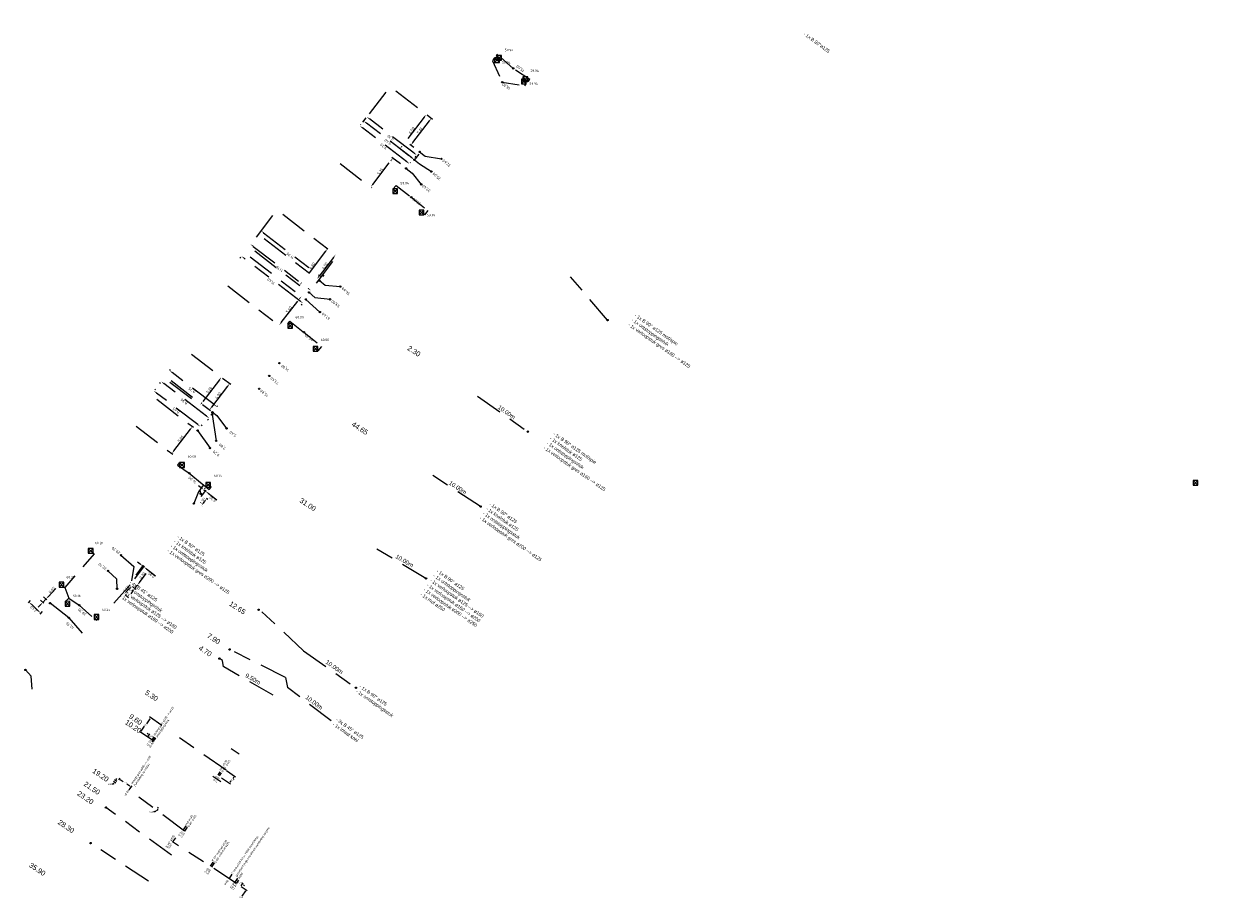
# Model space of a CAD drawing. Header units: inches. Extents: x 0 to 191500, y 0 to 342750.
# Tile 134 of 256: x 186417 to 186592, y 331607 to 331736. Entities that reach past the tile are written whole.
import ezdxf
from ezdxf.enums import TextEntityAlignment as Align

# ---------------------------------------------------------------- set-up
doc = ezdxf.new("R2010")
doc.units = ezdxf.units.IN
doc.header["$MEASUREMENT"] = 0
for name, pattern in [('RI-GWA_HUISAANSLUITING', [23, 4, -1.8, 2.6, -1.8, 4.6, -1.8, 4.6, -1.8]), ('RI-HWA_HUISAANSLUITING', [4.8, 3, -1.8]), ('RI-HWA_KOLKAANSLUITING', [4.3, 2.5, -1.8])]:
    doc.linetypes.add(name, pattern=pattern)
doc.layers.get('0').update_dxf_attribs({"lineweight": 20})
doc.layers.get('DefPoints').update_dxf_attribs({"lineweight": 20})
for name, color, linetype, lineweight in [('ECW', 150, 'Continuous', 20), ('N-WE-RI-GWA-MAATVOERING-T25', 30, 'RI-GWA_HUISAANSLUITING', 20), ('N-WE-RI-GWA_HUISAANSLUITING', 30, 'RI-GWA_HUISAANSLUITING', 20), ('N-WE-RI-GWA_RIOOLPUT_ONTSTOPPINGSPUT-G', 30, 'Continuous', 20), ('N-WE-RI-HWA-MAATVOERING-T25', 151, 'Continuous', 20), ('N-WE-RI-HWA_HUISAANSLUITING', 150, 'RI-HWA_HUISAANSLUITING', 20), ('N-WE-RI-HWA_KOLK-S', 150, 'Continuous', 20), ('N-WE-RI-HWA_KOLKAANSLUITING', 150, 'RI-HWA_KOLKAANSLUITING', 20), ('N-WE-RI-INLAAT', 7, 'Continuous', 20), ('Tekst algemeen', 7, 'Continuous', 20)]:
    doc.layers.add(name, color=color, linetype=linetype, lineweight=lineweight)
doc.styles.add('ISO', font='isocpeur.ttf', dxfattribs={"height": 2.5})
doc.styles.add('NLCS-ISO', font='txt')
doc.styles.add('RAinfra', font='iso.shx')
doc.dimstyles.get("Standard").update_dxf_attribs({"dimtxt": 0.18, "dimasz": 0.18, "dimexe": 0.18, "dimexo": 0.0625, "dimgap": 0.09, "dimtad": 0, "dimtih": 1, "dimtoh": 1, "dimdec": 4, "dimzin": 0, "dimdsep": 46, "dimtxsty": 'Standard', "dimcen": 0.09, "dimadec": 0, "dimazin": 0, "dimtfac": 1, "dimtdec": 4, "dimtofl": 0, "dimtmove": 0, "dimatfit": 3, "dimfxl": 1, "dimtolj": 1, "dimtzin": 0, "dimarcsym": 0})
picture_1 = doc.add_image_def('image1.ecw', size_in_pixel=(220000, 285000))

# ---------------------------------------------------------------- blocks, each defined once
blk = doc.blocks.new('A$C2C270354')
h = blk.add_hatch(color=256)
h.dxf.hatch_style = 1
edge = h.paths.add_edge_path()
edge.add_arc((0, 0), 0.1, 0, 360)
blk.add_circle((0, 0), 0.1)
blk = doc.blocks.new('*D5541')
at = {"layer": 'DefPoints', "color": 0, "transparency": 16777216}
for p in [(186436.74, 331620.24), (186436.77, 331620.22), (186436.87, 331620.4)]:
    blk.add_point(p, dxfattribs=at)
at = {"layer": 'N-WE-RI-GWA-MAATVOERING-T25', "color": 0, "lineweight": -2, "transparency": 16777216}
for p, q in [((186436.79, 331620.2), (186436.91, 331620.11)), ((186436.91, 331620.36), (186437.03, 331620.27)), ((186437, 331620.52), (186437.11, 331620.66)), ((186436.55, 331619.94), (186436.37, 331619.94)), ((186436.66, 331620.08), (186436.55, 331619.94))]:
    blk.add_line(p, q, dxfattribs=at)
at = {"layer": 'N-WE-RI-GWA-MAATVOERING-T25', "color": 0, "transparency": 16777216}
for points in [[(186436.63, 331620.1), (186436.68, 331620.06), (186436.77, 331620.22)], [(186436.98, 331620.54), (186437.02, 331620.5), (186436.89, 331620.38)]]:
    blk.add_solid(points, dxfattribs=at)
at = {"layer": 'N-WE-RI-GWA-MAATVOERING-T25', "color": 0, "transparency": 16777216, "insert": (186436.04, 331619.94), "char_height": 0.18, "attachment_point": 5}
blk.add_mtext('\\A1;0.20', dxfattribs=at)

msp = doc.modelspace()

# ---------------------------------------------------------------- linework, layer by layer
at = {"layer": 'N-WE-RI-GWA-MAATVOERING-T25'}
for p, q in [((186470.55371, 331725.90667), (186467.20834, 331721.54137)), ((186472.04333, 331726.10371), (186477.44237, 331721.96613)), ((186472.04333, 331726.10371), (186476.69112, 331722.54185)), ((186467.19672, 331721.52621), (186467.66379, 331722.13567)), ((186474.75806, 331716.92572), (186468.17014, 331721.9744)), ((186476.24411, 331722.25448), (186472.97022, 331717.98245)), ((186474.57235, 331718.51703), (186476.99536, 331721.67876)), ((186466.90078, 331721.1396), (186466.87021, 331721.09971)), ((186473.66592, 331715.66501), (186467.15759, 331720.6527)), ((186474.38199, 331716.27059), (186467.7147, 331721.38011)), ((186474.70704, 331717.78388), (186474.12534, 331718.22966)), ((186473.93552, 331716.61275), (186472.52321, 331717.69508)), ((186475.42515, 331716.80979), (186474.88834, 331716.10932)), ((186474.90408, 331716.29425), (186475.04544, 331716.47871)), ((186463.84333, 331715.40371), (186468.49865, 331711.83608)), ((186468.65992, 331712.34243), (186471.30888, 331715.799)), ((186472.71617, 331715.35045), (186471.47014, 331716.30535)), ((186474.2058, 331715.54749), (186474.17228, 331715.50374)), ((186453.90371, 331707.75667), (186450.55189, 331703.38295)), ((186453.90371, 331707.75667), (186452.07467, 331705.36999)), ((186455.39333, 331707.95371), (186463.31997, 331701.87909)), ((186455.39333, 331707.95371), (186462.15163, 331702.77445)), ((186452.58102, 331705.20873), (186460.75322, 331698.94592)), ((186452.66165, 331704.37769), (186460.58273, 331698.30733)), ((186451.05824, 331703.22168), (186459.11455, 331697.04769)), ((186451.26546, 331702.54994), (186458.01536, 331697.37712)), ((186461.70462, 331702.48708), (186458.17663, 331697.88348)), ((186449.09223, 331701.48987), (186449.20476, 331701.6367)), ((186457.96587, 331695.14935), (186449.71111, 331701.47543)), ((186450.58186, 331701.68691), (186458.30487, 331695.76834)), ((186462.74769, 331700.9665), (186459.40192, 331696.60068)), ((186462.87296, 331701.59172), (186460.744, 331698.81368)), ((186461.43567, 331699.01442), (186461.25958, 331698.78465)), ((186447.29333, 331697.40371), (186455.02017, 331691.48221)), ((186455.18143, 331691.98856), (186457.85786, 331695.48097)), ((186458.15151, 331694.56958), (186458.25324, 331694.70234)), ((186441.94318, 331687.35382), (186447.73447, 331682.91564)), ((186441.94318, 331687.35382), (186446.52257, 331683.84438)), ((186438.75871, 331684.95948), (186438.84738, 331685.07517)), ((186437.28409, 331683.03435), (186437.39571, 331683.18)), ((186438.77284, 331683.23206), (186443.35955, 331679.71702)), ((186438.95575, 331683.46985), (186444.75392, 331679.02639)), ((186445.2869, 331679.91343), (186439.13475, 331684.62817)), ((186446.07557, 331683.55701), (186443.52081, 331680.22337)), ((186436.64389, 331682.20719), (186436.53895, 331682.07027)), ((186442.89832, 331676.96996), (186436.82633, 331681.62326)), ((186444.17245, 331678.21338), (186437.90206, 331683.01873)), ((186447.28746, 331682.62827), (186444.91519, 331679.53274)), ((186436.84178, 331680.71691), (186442.24867, 331676.57331)), ((186445.69496, 331679.6239), (186445.79326, 331679.75216)), ((186433.79333, 331676.75371), (186439.2073, 331672.60469)), ((186439.36857, 331673.11104), (186441.80166, 331676.28594)), ((186443.50023, 331676.93339), (186443.40467, 331676.80869)), ((186444.33841, 331677.60794), (186444.45983, 331677.76638)), ((186443.37235, 331667.67404), (186442.97549, 331667.97818)), ((186443.97336, 331667.63629), (186443.87871, 331667.51278)), ((186443.39629, 331666.39333), (186444.11526, 331667.33149)), ((186443.72985, 331665.42902), (186443.9352, 331665.69697)), ((186443.76922, 331667.36991), (186444.00577, 331667.18862)), ((186444.1704, 331666.14666), (186444.38221, 331665.98435)), ((186444.40263, 331666.88449), (186445.71644, 331665.87764)), ((186443.59333, 331664.90371), (186443.56859, 331664.92267)), ((186433.59629, 331654.24333), (186435.06537, 331656.1603)), ((186433.78951, 331654.80918), (186434.9139, 331656.27638)), ((186434.40755, 331656.43765), (186434.01069, 331656.74179)), ((186434.80441, 331656.13351), (186434.95588, 331656.01743)), ((186435.35275, 331655.71329), (186436.66655, 331654.70645)), ((186434.29009, 331653.71688), (186435.29693, 331655.03068)), ((186420.85764, 331651.63512), (186421.99133, 331652.84118)), ((186432.67467, 331651.48929), (186432.20195, 331651.9089)), ((186432.39925, 331652.40233), (186432.80535, 331652.85983)), ((186433.33713, 331652.47338), (186433.03299, 331652.07652)), ((186433.74461, 331652.69467), (186433.27189, 331653.11428)), ((186433.64127, 331652.87024), (186433.98596, 331653.32001)), ((186433.79333, 331652.75371), (186433.78414, 331652.76075)), ((186433.98655, 331653.31956), (186434.12883, 331653.21052)), ((186418.22228, 331651.07583), (186417.8913, 331650.72373)), ((186418.3789, 331650.51243), (186419.39898, 331649.55355)), ((186419.72754, 331650.43289), (186419.38509, 331650.06857)), ((186419.72417, 331651.12228), (186420.20115, 331650.67392)), ((186420.07, 331650.7972), (186420.51519, 331651.27081)), ((186420.16936, 331651.59589), (186420.64634, 331651.14753)), ((186419.97099, 331649.43205), (186419.64001, 331649.07994)), ((186434.55081, 331631.83316), (186435.06303, 331632.57149)), ((186435.82764, 331633.67363), (186435.31542, 331632.9353)), ((186437.58017, 331632.67688), (186435.78234, 331633.92412)), ((186436.09814, 331630.54063), (186434.30032, 331631.78787)), ((186435.56496, 331631.38745), (186435.41622, 331631.48882)), ((186435.52363, 331631.00721), (186435.81507, 331631.43481)), ((186436.18469, 331630.55665), (186436.47613, 331630.98425)), ((186436.5235, 331630.73414), (186436.67224, 331630.63277)), ((186447.1317, 331626.05051), (186448.46292, 331625.12698)), ((186430.407, 331624.01627), (186430.227, 331624.01627)), ((186430.50838, 331624.16501), (186430.407, 331624.01627)), ((186430.79835, 331624.1852), (186430.46101, 331624.41512)), ((186430.96885, 331624.43536), (186430.63151, 331624.66528)), ((186430.88163, 331624.71264), (186430.983, 331624.86138)), ((186431.38641, 331624.93702), (186431.20643, 331624.67296)), ((186431.45655, 331624.72033), (186431.90756, 331624.41293)), ((186432.89236, 331623.74173), (186432.44134, 331624.04912)), ((186433.1197, 331623.75567), (186432.93972, 331623.49161)), ((186446.39069, 331624.98238), (186447.7219, 331624.05885)), ((186447.67661, 331624.30935), (186447.81828, 331624.51355)), ((186448.21242, 331625.08168), (186448.07075, 331624.87748)), ((186448.67898, 331609.84823), (186448.52961, 331609.94867)), ((186448.64249, 331609.47139), (186448.92879, 331609.89716)), ((186449.26487, 331609.05289), (186449.55117, 331609.47866)), ((186449.28057, 331608.96422), (186450.16191, 331608.37159)), ((186449.9121, 331608.32266), (186449.3955, 331607.55439)), ((186449.6001, 331609.22885), (186449.74947, 331609.12841))]:
    msp.add_line(p, q, dxfattribs=at)
msp.add_lwpolyline([(186432.95, 331653.4), (186430.52923, 331650.6728)], dxfattribs=at)
for points in [[(186467.66401, 331721.31396), (186467.76538, 331721.44625), (186467.31783, 331721.68424)], [(186468.11945, 331721.90826), (186468.22083, 331722.04055), (186467.77328, 331722.27854)], [(186476.17797, 331722.30517), (186476.31025, 331722.20379), (186476.54825, 331722.65134)], [(186476.92921, 331721.72945), (186477.0615, 331721.62807), (186477.29949, 331722.07562)], [(186467.1069, 331720.58656), (186467.20828, 331720.71885), (186466.76072, 331720.95684)], [(186474.50621, 331718.56772), (186474.6385, 331718.46634), (186474.26821, 331718.12017)], [(186472.90408, 331718.03314), (186473.03636, 331717.93176), (186472.66608, 331717.58559)], [(186474.70737, 331716.85957), (186474.80875, 331716.99186), (186475.15492, 331716.62158)], [(186471.24273, 331715.84969), (186471.37502, 331715.74831), (186471.61301, 331716.19586)], [(186473.61523, 331715.59886), (186473.71661, 331715.73115), (186474.06279, 331715.36087)], [(186474.3313, 331716.20445), (186474.43268, 331716.33673), (186474.77885, 331715.96645)], [(186468.59378, 331712.39312), (186468.72606, 331712.29174), (186468.35578, 331711.94557)], [(186452.53033, 331705.14258), (186452.63171, 331705.27487), (186452.18416, 331705.51286)], [(186451.00755, 331703.15554), (186451.10893, 331703.28783), (186450.66138, 331703.52582)], [(186461.63848, 331702.53777), (186461.77076, 331702.43639), (186462.00876, 331702.88394)], [(186449.66042, 331701.40929), (186449.7618, 331701.54157), (186449.31425, 331701.77957)], [(186462.80681, 331701.64241), (186462.9391, 331701.54103), (186463.1771, 331701.98858)], [(186460.70253, 331698.87977), (186460.80391, 331699.01206), (186461.15009, 331698.64178)], [(186458.11048, 331697.93417), (186458.24277, 331697.83279), (186457.87249, 331697.48661)], [(186460.67785, 331698.86437), (186460.81014, 331698.76299), (186460.43986, 331698.41682)], [(186457.79171, 331695.53165), (186457.924, 331695.43028), (186458.16199, 331695.87783)], [(186459.06386, 331696.98154), (186459.16524, 331697.11383), (186459.51141, 331696.74355)], [(186457.91518, 331695.08321), (186458.01656, 331695.21549), (186458.36273, 331694.84521)], [(186455.11529, 331692.03925), (186455.24758, 331691.93787), (186454.8773, 331691.5917)], [(186439.08406, 331684.56202), (186439.18544, 331684.69431), (186438.73789, 331684.9323)], [(186437.85137, 331682.95259), (186437.95275, 331683.08487), (186437.5052, 331683.32287)], [(186446.00942, 331683.6077), (186446.14171, 331683.50632), (186446.3797, 331683.95387)], [(186436.77564, 331681.55712), (186436.87702, 331681.6894), (186436.42946, 331681.9274)], [(186447.22132, 331682.67896), (186447.35361, 331682.57758), (186447.5916, 331683.02513)], [(186443.45467, 331680.27406), (186443.58696, 331680.17268), (186443.21667, 331679.82651)], [(186445.23621, 331679.84729), (186445.33759, 331679.97957), (186445.68377, 331679.60929)], [(186444.12176, 331678.14724), (186444.22314, 331678.27953), (186444.56932, 331677.90925)], [(186444.84905, 331679.58343), (186444.98133, 331679.48205), (186444.61105, 331679.13588)], [(186441.73552, 331676.33663), (186441.86781, 331676.23525), (186442.1058, 331676.6828)], [(186442.84763, 331676.90381), (186442.94901, 331677.0361), (186443.29518, 331676.66582)], [(186439.30242, 331673.16173), (186439.43471, 331673.06035), (186439.06443, 331672.71418)], [(186443.32166, 331667.6079), (186443.42304, 331667.74019), (186443.76922, 331667.36991)], [(186443.86905, 331665.74766), (186444.00134, 331665.64628), (186444.23934, 331666.09384)], [(186444.35194, 331666.81834), (186444.45332, 331666.95063), (186444.00577, 331667.18862)], [(186443.66371, 331665.47971), (186443.796, 331665.37833), (186443.42572, 331665.03216)], [(186434.35686, 331656.37151), (186434.45824, 331656.50379), (186434.80441, 331656.13351)], [(186435.30206, 331655.64715), (186435.40344, 331655.77944), (186434.95588, 331656.01743)], [(186434.22395, 331653.76757), (186434.35624, 331653.66619), (186433.98596, 331653.32001)], [(186420.79693, 331651.6922), (186420.91836, 331651.57805), (186420.51519, 331651.27081)], [(186432.33693, 331652.45765), (186432.46157, 331652.34701), (186432.06733, 331652.02839)], [(186432.74303, 331652.91515), (186432.86767, 331652.80451), (186433.13727, 331653.23377)], [(186433.27099, 331652.52407), (186433.40328, 331652.42269), (186433.64127, 331652.87024)], [(186418.32183, 331650.45171), (186418.43598, 331650.57314), (186418.01459, 331650.85488)], [(186419.66682, 331650.48996), (186419.78826, 331650.37581), (186420.07, 331650.7972)], [(186419.3419, 331649.49283), (186419.45606, 331649.61427), (186419.76329, 331649.2111)], [(186435.80299, 331633.69073), (186435.85229, 331633.65653), (186435.93024, 331633.82152)], [(186434.52616, 331631.85026), (186434.57546, 331631.81606), (186434.44821, 331631.68526)], [(186435.58185, 331631.41224), (186435.54806, 331631.36266), (186435.71369, 331631.28608)], [(186436.54039, 331630.75893), (186436.5066, 331630.70935), (186436.37476, 331630.83552)], [(186430.48359, 331624.1819), (186430.53317, 331624.14811), (186430.60975, 331624.31375)], [(186430.85684, 331624.72954), (186430.90642, 331624.69575), (186430.78025, 331624.56391)], [(186431.47344, 331624.74512), (186431.43965, 331624.69554), (186431.30781, 331624.8217)], [(186432.90926, 331623.76652), (186432.87547, 331623.71694), (186433.0411, 331623.64035)], [(186447.65196, 331624.32645), (186447.70126, 331624.29225), (186447.57401, 331624.16145)], [(186448.18777, 331625.09878), (186448.23707, 331625.06458), (186448.31502, 331625.22958)], [(186448.69572, 331609.87313), (186448.66224, 331609.82334), (186448.82835, 331609.74779)], [(186449.61684, 331609.25375), (186449.58336, 331609.20396), (186449.45073, 331609.32929)], [(186449.8872, 331608.3394), (186449.937, 331608.30592), (186450.01254, 331608.47203)]]:
    msp.add_solid(points, dxfattribs=at)
at = {"layer": 'N-WE-RI-GWA_HUISAANSLUITING'}
for p, q in [((186475.55037, 331717.13759), (186476.36932, 331716.47446)), ((186476.36932, 331716.47446), (186478.77345, 331716.10383)), ((186473.55951, 331714.70415), (186474.45451, 331713.99549)), ((186474.77885, 331715.96645), (186475.53238, 331715.3518)), ((186475.53238, 331715.3518), (186477.28203, 331714.2235)), ((186474.45451, 331713.99549), (186475.7906, 331712.34317)), ((186503.22278, 331692.3551), (186497.06396, 331699.59968)), ((186460.78937, 331698.17109), (186461.64912, 331697.49634)), ((186461.64912, 331697.49634), (186463.85918, 331697.30052)), ((186459.26951, 331696.43782), (186460.10007, 331695.66747)), ((186460.10007, 331695.66747), (186462.36776, 331695.42019)), ((186458.7978, 331695.41292), (186460.87633, 331693.53986)), ((186484.09713, 331681.13886), (186491.48664, 331675.93397)), ((186444.9847, 331678.45128), (186445.59686, 331674.57679)), ((186445.04867, 331678.78057), (186445.68628, 331678.29271)), ((186445.68628, 331678.29271), (186447.13291, 331676.42085)), ((186442.85394, 331676.09005), (186444.70084, 331673.50108)), ((186441.62876, 331669.81295), (186443.51437, 331668.27154)), ((186484.52802, 331664.90132), (186476.51344, 331670.09128)), ((186443.72151, 331668.1022), (186442.97059, 331667.0825)), ((186443.51437, 331668.27154), (186443.72151, 331668.1022)), ((186442.97059, 331667.0825), (186442.30706, 331665.33695)), ((186443.32707, 331666.79296), (186443.21756, 331667.41787)), ((186476.48922, 331654.33326), (186468.84766, 331658.85742)), ((186430.98383, 331654.23246), (186429.66043, 331655.44461)), ((186431.0102, 331652.79636), (186430.98383, 331654.23246)), ((186423.90028, 331648.52937), (186421.1418, 331650.67759)), ((186458.47637, 331643.65873), (186451.84748, 331649.84608)), ((186455.81198, 331639.75419), (186447.55664, 331643.86917)), ((186458.47637, 331643.65873), (186466.16269, 331638.23853)), ((186446.50873, 331642.23636), (186446.07469, 331642.52998)), ((186446.67995, 331641.31177), (186446.50873, 331642.23636)), ((186454.00922, 331637.11231), (186446.67995, 331641.31177)), ((186455.81228, 331639.75262), (186456.08974, 331638.28293)), ((186462.50807, 331633.34539), (186456.08974, 331638.28293)), ((186436.47251, 331630.97061), (186436.14949, 331630.505)), ((186436.63684, 331630.85661), (186436.31382, 331630.391)), ((186447.08035, 331626.08613), (186438.7, 331631.9)), ((186449.00503, 331628.44168), (186447.81823, 331629.23878)), ((186446.15699, 331625.82667), (186445.81975, 331625.34057)), ((186446.32096, 331625.71291), (186446.01413, 331625.27064)), ((186433.1549, 331623.80732), (186432.75278, 331623.21328)), ((186446.273, 331624.374), (186445.0862, 331625.17111)), ((186440.94222, 331617.11282), (186432.75278, 331623.21328)), ((186439.02474, 331613.58221), (186429.35691, 331620.58414)), ((186441.10751, 331617.89217), (186440.72521, 331617.32742)), ((186441.34434, 331617.70686), (186440.94222, 331617.11282)), ((186435.60586, 331609.73738), (186427.1, 331615.35)), ((186439.58141, 331616.12029), (186439.1793, 331615.52626)), ((186448.60762, 331609.41952), (186439.17998, 331615.52579)), ((186445.12606, 331612.53762), (186444.71989, 331611.9376)), ((186445.29168, 331612.4255), (186444.88956, 331611.83147)), ((186447.90759, 331610.75962), (186447.49032, 331610.14319)), ((186448.7357, 331610.19905), (186448.32982, 331609.59945))]:
    msp.add_line(p, q, dxfattribs=at)
at = {"layer": 'N-WE-RI-GWA_RIOOLPUT_ONTSTOPPINGSPUT-G'}
for p, q in [((186475.6405, 331717.18091), (186475.46024, 331717.09426)), ((186475.50704, 331717.22771), (186475.5937, 331717.04746)), ((186473.64963, 331714.74748), (186473.46938, 331714.66082)), ((186473.51618, 331714.79428), (186473.60284, 331714.61403)), ((186474.86898, 331716.00978), (186474.68873, 331715.92312)), ((186474.73553, 331716.05658), (186474.82218, 331715.87633)), ((186460.8795, 331698.21442), (186460.69925, 331698.12776)), ((186460.74605, 331698.26122), (186460.8327, 331698.08096)), ((186458.88793, 331695.45625), (186458.70767, 331695.36959)), ((186458.75447, 331695.50304), (186458.84113, 331695.32279)), ((186459.35963, 331696.48115), (186459.17938, 331696.39449)), ((186459.22618, 331696.52795), (186459.31283, 331696.3477)), ((186503.3129, 331692.39843), (186503.13265, 331692.31177)), ((186503.17945, 331692.44523), (186503.2661, 331692.26498)), ((186445.07483, 331678.49461), (186444.89458, 331678.40795)), ((186444.94138, 331678.5414), (186445.02803, 331678.36115)), ((186445.13879, 331678.82389), (186444.95854, 331678.73724)), ((186445.00534, 331678.87069), (186445.09199, 331678.69044)), ((186442.81061, 331676.18018), (186442.89727, 331675.99993)), ((186442.94407, 331676.13338), (186442.76381, 331676.04673)), ((186491.57677, 331675.9773), (186491.39652, 331675.89064)), ((186491.44332, 331676.0241), (186491.52997, 331675.84385)), ((186443.41719, 331666.83629), (186443.23694, 331666.74963)), ((186443.28374, 331666.88308), (186443.3704, 331666.70283)), ((186442.39719, 331665.38028), (186442.21694, 331665.29362)), ((186442.26373, 331665.42708), (186442.35039, 331665.24683)), ((186484.62259, 331664.94161), (186484.44234, 331664.85495)), ((186484.48914, 331664.98841), (186484.57579, 331664.80815)), ((186476.58379, 331654.37355), (186476.40354, 331654.28689)), ((186476.45034, 331654.42035), (186476.53699, 331654.2401)), ((186431.10032, 331652.83968), (186430.92007, 331652.75303)), ((186430.96687, 331652.88648), (186431.05353, 331652.70623)), ((186421.23193, 331650.72092), (186421.05167, 331650.63426)), ((186421.09847, 331650.76772), (186421.18513, 331650.58747)), ((186451.93761, 331649.76441), (186451.75736, 331649.67776)), ((186451.80416, 331649.81121), (186451.89081, 331649.63096)), ((186447.65122, 331643.90946), (186447.47097, 331643.82281)), ((186447.51776, 331643.95626), (186447.60442, 331643.77601)), ((186446.16926, 331642.57027), (186445.98901, 331642.48361)), ((186446.03581, 331642.61706), (186446.12247, 331642.43681)), ((186466.25726, 331638.27882), (186466.07701, 331638.19217)), ((186466.12381, 331638.32562), (186466.21046, 331638.14537)), ((186436.40395, 331630.43433), (186436.22369, 331630.34767)), ((186436.27049, 331630.48113), (186436.35715, 331630.30087)), ((186429.44703, 331620.62746), (186429.26678, 331620.54081)), ((186429.31358, 331620.67426), (186429.40023, 331620.49401)), ((186427.19013, 331615.39333), (186427.00987, 331615.30667)), ((186427.05667, 331615.44013), (186427.14333, 331615.25987))]:
    msp.add_line(p, q, dxfattribs=at)
for centre in [(186475.55037, 331717.13759), (186473.55951, 331714.70415), (186474.77885, 331715.96645), (186460.78937, 331698.17109), (186458.7978, 331695.41292), (186459.26951, 331696.43782), (186503.22278, 331692.3551), (186444.9847, 331678.45128), (186445.04867, 331678.78057), (186442.85394, 331676.09005), (186491.48664, 331675.93397), (186443.32707, 331666.79296), (186442.30706, 331665.33695), (186484.53246, 331664.89828), (186476.49366, 331654.33022), (186431.0102, 331652.79636), (186421.1418, 331650.67759), (186451.84748, 331649.72108), (186447.56109, 331643.86614), (186446.07914, 331642.52694), (186466.16714, 331638.2355), (186436.31382, 331630.391), (186429.35691, 331620.58414), (186427.1, 331615.35)]:
    msp.add_circle(centre, 0.1, dxfattribs=at)
at = {"layer": 'N-WE-RI-HWA_HUISAANSLUITING'}
for p, q in [((186431.58049, 331657.74969), (186433.48756, 331656.10089)), ((186433.48756, 331656.10089), (186433.14322, 331653.96585)), ((186423.90028, 331648.52937), (186425.99199, 331646.15137)), ((186418.37678, 331639.95668), (186417.5001, 331640.84576)), ((186418.48795, 331638.0079), (186418.37678, 331639.95668))]:
    msp.add_line(p, q, dxfattribs=at)
at = {"layer": 'N-WE-RI-HWA_KOLK-S'}
for p, q in [((186486.59752, 331730.98097), (186486.59603, 331730.28452)), ((186486.59603, 331730.28452), (186487.29397, 331730.97948)), ((186487.29248, 331730.28303), (186486.59752, 331730.98097)), ((186487.29397, 331730.97948), (186486.59752, 331730.98097)), ((186486.90052, 331731.32097), (186486.89903, 331730.62452)), ((186486.89903, 331730.62452), (186487.59697, 331731.31948)), ((186486.89903, 331730.62452), (186487.59548, 331730.62303)), ((186487.59548, 331730.62303), (186486.90052, 331731.32097)), ((186487.59697, 331731.31948), (186486.90052, 331731.32097)), ((186487.29248, 331730.28303), (186487.29397, 331730.97948)), ((186487.59548, 331730.62303), (186487.59697, 331731.31948)), ((186486.59603, 331730.28452), (186487.29248, 331730.28303)), ((186490.53252, 331727.84697), (186490.53103, 331727.15052)), ((186490.53103, 331727.15052), (186491.22897, 331727.84548)), ((186490.53103, 331727.15052), (186491.22748, 331727.14903)), ((186491.22748, 331727.14903), (186490.53252, 331727.84697)), ((186491.22897, 331727.84548), (186490.53252, 331727.84697)), ((186490.76952, 331728.20297), (186490.76803, 331727.50652)), ((186490.76803, 331727.50652), (186491.46597, 331728.20148)), ((186490.76803, 331727.50652), (186491.46448, 331727.50503)), ((186491.46448, 331727.50503), (186490.76952, 331728.20297)), ((186491.46597, 331728.20148), (186490.76952, 331728.20297)), ((186491.22748, 331727.14903), (186491.22897, 331727.84548)), ((186491.46448, 331727.50503), (186491.46597, 331728.20148)), ((186471.61752, 331711.71197), (186471.61603, 331711.01552)), ((186471.61603, 331711.01552), (186472.31397, 331711.71048)), ((186472.31248, 331711.01403), (186471.61752, 331711.71197)), ((186472.31397, 331711.71048), (186471.61752, 331711.71197)), ((186472.31248, 331711.01403), (186472.31397, 331711.71048)), ((186471.61603, 331711.01552), (186472.31248, 331711.01403)), ((186475.49952, 331708.53797), (186475.49803, 331707.84152)), ((186475.49803, 331707.84152), (186476.19597, 331708.53648)), ((186475.49803, 331707.84152), (186476.19448, 331707.84003)), ((186476.19448, 331707.84003), (186475.49952, 331708.53797)), ((186476.19597, 331708.53648), (186475.49952, 331708.53797)), ((186476.19448, 331707.84003), (186476.19597, 331708.53648)), ((186456.15052, 331691.86397), (186456.14903, 331691.16752)), ((186456.14903, 331691.16752), (186456.84697, 331691.86248)), ((186456.14903, 331691.16752), (186456.84548, 331691.16603)), ((186456.84548, 331691.16603), (186456.15052, 331691.86397)), ((186456.84697, 331691.86248), (186456.15052, 331691.86397)), ((186456.84548, 331691.16603), (186456.84697, 331691.86248)), ((186459.87152, 331688.48397), (186459.87003, 331687.78752)), ((186459.87003, 331687.78752), (186460.56797, 331688.48248)), ((186460.56648, 331687.78603), (186459.87152, 331688.48397)), ((186460.56797, 331688.48248), (186459.87152, 331688.48397)), ((186460.56648, 331687.78603), (186460.56797, 331688.48248)), ((186459.87003, 331687.78752), (186460.56648, 331687.78603)), ((186440.21752, 331671.37297), (186440.21603, 331670.67652)), ((186440.21603, 331670.67652), (186440.91397, 331671.37148)), ((186440.91248, 331670.67503), (186440.21752, 331671.37297)), ((186440.91397, 331671.37148), (186440.21752, 331671.37297)), ((186440.91248, 331670.67503), (186440.91397, 331671.37148)), ((186440.21603, 331670.67652), (186440.91248, 331670.67503)), ((186444.06452, 331668.43997), (186444.06303, 331667.74352)), ((186444.06303, 331667.74352), (186444.76097, 331668.43848)), ((186444.06303, 331667.74352), (186444.75948, 331667.74203)), ((186444.75948, 331667.74203), (186444.06452, 331668.43997)), ((186444.76097, 331668.43848), (186444.06452, 331668.43997)), ((186444.75948, 331667.74203), (186444.76097, 331668.43848)), ((186589.43752, 331668.73197, 59.297), (186589.43603, 331668.03552, 59.297)), ((186589.43603, 331668.03552, 59.297), (186590.13397, 331668.73048, 59.297)), ((186589.43603, 331668.03552, 59.297), (186590.13248, 331668.03403, 59.297)), ((186589.43752, 331668.73197, 59.297), (186590.13248, 331668.03403, 59.297)), ((186590.13397, 331668.73048, 59.297), (186589.43752, 331668.73197, 59.297)), ((186590.13248, 331668.03403, 59.297), (186590.13397, 331668.73048, 59.297)), ((186426.76652, 331658.74197), (186426.76503, 331658.04552)), ((186426.76503, 331658.04552), (186427.46297, 331658.74048)), ((186427.46148, 331658.04403), (186426.76652, 331658.74197)), ((186427.46297, 331658.74048), (186426.76652, 331658.74197)), ((186427.46148, 331658.04403), (186427.46297, 331658.74048)), ((186426.76503, 331658.04552), (186427.46148, 331658.04403)), ((186422.47252, 331653.75297), (186422.47103, 331653.05652)), ((186422.47103, 331653.05652), (186423.16897, 331653.75148)), ((186423.16748, 331653.05503), (186422.47252, 331653.75297)), ((186423.16897, 331653.75148), (186422.47252, 331653.75297)), ((186423.16748, 331653.05503), (186423.16897, 331653.75148)), ((186422.47103, 331653.05652), (186423.16748, 331653.05503)), ((186423.34852, 331650.95097), (186423.34703, 331650.25452)), ((186423.34703, 331650.25452), (186424.04497, 331650.94948)), ((186423.34703, 331650.25452), (186424.04348, 331650.25303)), ((186424.04348, 331650.25303), (186423.34852, 331650.95097)), ((186424.04497, 331650.94948), (186423.34852, 331650.95097)), ((186424.04348, 331650.25303), (186424.04497, 331650.94948)), ((186427.62452, 331648.99597), (186427.62303, 331648.29952)), ((186427.62303, 331648.29952), (186428.32097, 331648.99448)), ((186427.62303, 331648.29952), (186428.31948, 331648.29803)), ((186428.31948, 331648.29803), (186427.62452, 331648.99597)), ((186428.32097, 331648.99448), (186427.62452, 331648.99597)), ((186428.31948, 331648.29803), (186428.32097, 331648.99448))]:
    msp.add_line(p, q, dxfattribs=at)
at = {"layer": 'N-WE-RI-HWA_KOLKAANSLUITING'}
for p, q in [((186486.55471, 331730.93489), (186486.28731, 331730.54008)), ((186486.28731, 331730.54008), (186487.72201, 331727.38582)), ((186486.945, 331730.632), (186486.55471, 331730.93489)), ((186487.00328, 331731.5182), (186486.82615, 331731.30279)), ((186486.82615, 331731.30279), (186487.248, 331730.972)), ((186489.33773, 331729.42285), (186487.00328, 331731.5182)), ((186491.77404, 331727.80007), (186489.33773, 331729.42285)), ((186487.72201, 331727.38582), (186491.02925, 331726.84442)), ((186491.2529, 331727.13139), (186490.88, 331727.498)), ((186491.02925, 331726.84442), (186491.2529, 331727.13139)), ((186491.117, 331727.854), (186491.52953, 331727.48633)), ((186491.52953, 331727.48633), (186491.77404, 331727.80007)), ((186471.62368, 331711.62288), (186472.08582, 331712.1972)), ((186471.965, 331711.363), (186471.62368, 331711.62288)), ((186472.08582, 331712.1972), (186474.31681, 331710.44886)), ((186474.31681, 331710.44886), (186476.7386, 331708.48206)), ((186476.28711, 331707.86147), (186475.847, 331708.189)), ((186476.7386, 331708.48206), (186476.28711, 331707.86147)), ((186456.12856, 331691.79995), (186456.42916, 331692.18393)), ((186456.42916, 331692.18393), (186458.5149, 331690.56266)), ((186456.498, 331691.515), (186456.12856, 331691.79995)), ((186458.5149, 331690.56266), (186461.08494, 331688.48693)), ((186461.08494, 331688.48693), (186460.56907, 331687.84544)), ((186460.56907, 331687.84544), (186460.219, 331688.135)), ((186440.16485, 331671.36062), (186439.89073, 331670.9891)), ((186439.89073, 331670.9891), (186441.62876, 331669.81295)), ((186440.565, 331671.024), (186440.16485, 331671.36062)), ((186443.72151, 331668.1022), (186444.56366, 331667.41377)), ((186444.8365, 331667.74017), (186444.412, 331668.091)), ((186444.56366, 331667.41377), (186444.8365, 331667.74017)), ((186427.61976, 331657.93094), (186423.29828, 331652.98281)), ((186427.114, 331658.393), (186427.61976, 331657.93094)), ((186422.82, 331653.404), (186423.29828, 331652.98281)), ((186423.29828, 331652.98281), (186423.88711, 331651.39496)), ((186423.36132, 331650.88117), (186423.88711, 331651.39496)), ((186423.696, 331650.602), (186423.36132, 331650.88117)), ((186423.88711, 331651.39496), (186425.43632, 331650.37343)), ((186425.43632, 331650.37343), (186427.90815, 331648.17984)), ((186427.90815, 331648.17984), (186428.22903, 331648.39335)), ((186428.22903, 331648.39335), (186427.972, 331648.647))]:
    msp.add_line(p, q, dxfattribs=at)

# ---------------------------------------------------------------- block references
at = {"layer": 'N-WE-RI-INLAAT', "rotation": 0.06357443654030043}
for p in [(186489.33773, 331729.42285), (186487.72201, 331727.38582), (186478.77345, 331716.10383), (186477.28203, 331714.2235), (186475.7906, 331712.34317), (186474.31681, 331710.44886), (186463.85918, 331697.30052), (186462.36776, 331695.42019), (186460.87633, 331693.53986), (186458.5149, 331690.56266), (186454.91062, 331686.01853), (186453.4192, 331684.1382), (186451.92777, 331682.25787), (186447.13291, 331676.42085), (186445.59686, 331674.57679), (186444.70084, 331673.50108), (186441.62876, 331669.81295), (186431.58049, 331657.74969), (186429.66043, 331655.44461), (186425.43632, 331650.37343), (186423.90028, 331648.52937), (186417.5001, 331640.84576)]:
    msp.add_blockref('A$C2C270354', p, dxfattribs=at)

# ---------------------------------------------------------------- texts
at = {"layer": 'N-WE-RI-GWA-MAATVOERING-T25', "style": 'RAinfra'}
for s, rotation, p in [('15,60', 141.6950115, (186491.01385, 331729.13109)), ('18,20', 147.391358, (186488.98027, 331726.57152)), ('32,60', 140.5923644, (186480.18841, 331715.17348)), ('35,00', 139.0151172, (186478.72943, 331713.22448)), ('37,40', 141.5325246, (186477.21293, 331711.45882)), ('39,80', 141.8704902, (186475.79461, 331709.54328)), ('56,60', 138.1087086, (186465.34397, 331696.27523)), ('59,00', 142.602713, (186463.84625, 331694.49376)), ('61,40', 139.6986071, (186462.37315, 331692.6462)), ('65,20', 142.0047648, (186459.93764, 331689.50002)), ('71,00', 146.6321235, (186456.40734, 331685.10721)), ('73,40', 141.7447159, (186454.87235, 331683.13581)), ('75,80', 142.2184, (186453.3718, 331681.30155)), ('5,40', 142.2184, (186448.61835, 331675.40845)), ('9,20', 142.2184, (186446.14991, 331672.55346)), ('7,80', 142.2184, (186447.06445, 331673.55831)), ('14,00', 142.2184, (186442.74484, 331668.57889)), ('29,70', 142.2184, (186431.51234, 331658.17899)), ('32,70', 142.2184, (186429.52868, 331655.80747)), ('39,30', 142.2184, (186426.54564, 331649.09846)), ('41,70', 142.2184, (186424.71054, 331647.14992))]:
    msp.add_text(s, height=0.4, rotation=rotation, dxfattribs=at).set_placement(p)
at = {"layer": 'N-WE-RI-GWA-MAATVOERING-T25', "char_height": 0.4, "attachment_point": 5, "style": 'ISO'}
for s, insert, rotation in [('\\A1;6.50', (186474.37698, 331720.29486), 52.5350637), ('\\A1;5.10', (186475.55367, 331720.2743), 52.5350637), ('\\A1;9.20', (186470.23536, 331717.92868), 142.5350637), ('\\A1;9.40', (186470.87194, 331718.59517), 142.5350637), ('\\A1;9.30', (186471.2877, 331719.21988), 142.5350637), ('\\A1;5.35', (186469.75422, 331714.24711), 52.5350637), ('\\A1;11.30', (186456.49072, 331701.84714), 142.5350637), ('\\A1;6.80', (186459.71044, 331700.36168), 52.5350637), ('\\A1;4.50', (186461.5783, 331700.3791), 52.5350637), ('\\A1;11.15', (186454.91, 331699.9045), 142.5350637), ('\\A1;11.40', (186453.66209, 331698.08221), 142.5350637), ('\\A1;5.40', (186456.28947, 331693.91116), 52.5350637), ('\\A1;8.75', (186442.03443, 331682.04062), 142.5350637), ('\\A1;5.20', (186444.56801, 331682.06659), 52.5350637), ('\\A1;4.90', (186445.87115, 331681.25691), 52.5350637), ('\\A1;8.90', (186440.86086, 331680.38588), 142.5350637), ('\\A1;8.65', (186439.68592, 331679.06643), 142.5350637), ('\\A1;5.00', (186440.35494, 331674.87489), 52.5350637), ('\\A1;1.35', (186443.60235, 331665.7394), 52.5350637), ('\\A1;0.30', (186445.08156, 331665.99882), 142.5350637), ('\\A1;0.30', (186434.7154, 331654.74861), 52.5350637), ('\\A1;0.05', (186436.03168, 331654.82762), 142.5350637), ('\\A1;0.65', (186421.38441, 331652.61893), 46.7714697), ('\\A1;1.60', (186432.38542, 331652.8236), 48.4064438), ('\\A1;2.40', (186418.69032, 331649.82169), 136.7714697)]:
    msp.add_mtext(s, dxfattribs=dict(at, insert=insert, rotation=rotation))
at = {"layer": 'N-WE-RI-GWA-MAATVOERING-T25'}
for s, insert, char_height, width, attachment_point, rotation in [('{\\fArial|b0|i0|c0|p34;2.30}', (186473.86423, 331688.33974), 0.75, 14.6844, 4, 327), ('{\\fProxy 1|b0|i0|c0|p72;\\C7;10.00m }', (186488.18376, 331678.53168), 0.63, 9.3094, 8, 324.9750141), ('{\\fArial|b0|i0|c0|p34;44.65}', (186465.65905, 331677.14494), 0.75, 14.6844, 4, 327), ('{\\fProxy 1|b0|i0|c0|p72;\\C7;10.00m }', (186480.99934, 331667.42695), 0.63, 9.3094, 8, 326.9698423), ('{\\fArial|b0|i0|c0|p34;31.00}', (186457.99328, 331665.91108), 0.75, 14.6844, 4, 327), ('{\\fProxy 1|b0|i0|c0|p72;\\C7;10.00m }', (186473.16617, 331656.63019), 0.63, 9.3094, 8, 329.5695422), ('{\\fArial|b0|i0|c0|p34;12.65}', (186447.62198, 331650.7124), 0.75, 14.6844, 4, 327), ('{\\fArial|b0|i0|c0|p34;7.90}', (186444.37326, 331645.99666), 0.75, 14.6844, 4, 327), ('{\\fArial|b0|i0|c0|p34;4.70}', (186443.13294, 331644.18102), 0.75, 14.6844, 4, 327), ('{\\fProxy 1|b0|i0|c0|p72;\\C7;10.00m }', (186462.82136, 331641.01665), 0.63, 9.3094, 8, 325), ('{\\fProxy 1|b0|i0|c0|p72;\\C7;9.50m }', (186450.8613, 331639.23656), 0.63, 9.3094, 8, 330), ('{\\fArial|b0|i0|c0|p34;5.30}', (186435.24134, 331637.63104), 0.75, 14.6844, 4, 326), ('{\\fProxy 1|b0|i0|c0|p72;\\C7;10.00m }', (186459.82804, 331635.80357), 0.63, 9.3094, 8, 323), ('{\\fArial|b0|i0|c0|p34;9.60}', (186432.89077, 331634.12892), 0.75, 14.6844, 4, 326), ('{\\fArial|b0|i0|c0|p34;10.20}', (186432.29497, 331633.25164), 0.75, 14.6844, 4, 326), ('{\\fProxy 1|b0|i0|c0|p8;11.10}', (186435.27757, 331629.72527), 0.3, 8.5686, 1, 56), ('{\\fProxy 1|b0|i0|c0|p8;10.90}', (186435.62518, 331629.48411), 0.3, 8.5686, 1, 56), ('{\\fArial|b0|i0|c0|p34;19.20}', (186427.49129, 331626.09212), 0.75, 14.6844, 4, 326), ('{\\fArial|b0|i0|c0|p34;21.50}', (186426.2089, 331624.18281), 0.75, 14.6844, 4, 326), ('{\\fProxy 1|b0|i0|c0|p8;0.20}', (186445.10025, 331624.63315), 0.3, 8.5686, 1, 56), ('{\\fProxy 1|b0|i0|c0|p8;0.00}', (186445.40313, 331624.42302), 0.3, 8.5686, 1, 56), ('{\\fArial|b0|i0|c0|p34;23.20}', (186425.26106, 331622.77157), 0.75, 14.6844, 4, 326), ('{\\fProxy 1|b0|i0|c0|p8;10.20}', (186431.98937, 331622.35827), 0.3, 8.5686, 1, 56), ('{\\fArial|b0|i0|c0|p34;28.30}', (186422.41751, 331618.53787), 0.75, 14.6844, 4, 326), ('{\\fProxy 1|b0|i0|c0|p8;0.30}', (186439.98325, 331616.5047), 0.3, 8.5686, 1, 56), ('{\\fProxy 1|b0|i0|c0|p8;0.00}', (186440.297, 331616.29231), 0.3, 8.5686, 1, 56), ('{\\fProxy 1|b0|i0|c0|p8;0.00}', (186438.41589, 331614.67124), 0.3, 8.5686, 1, 56), ('{\\fArial|b0|i0|c0|p34;35.90}', (186418.17851, 331612.22987), 0.75, 14.6844, 4, 326), ('{\\fProxy 1|b0|i0|c0|p8;6.60}', (186443.84195, 331611.08627), 0.3, 8.5686, 1, 56), ('{\\fProxy 1|b0|i0|c0|p8;6.80}', (186444.14181, 331610.88058), 0.3, 8.5686, 1, 56), ('{\\fProxy 1|b0|i0|c0|p8;9.90}', (186446.74207, 331609.31057), 0.3, 8.5686, 1, 56), ('{\\fProxy 1|b0|i0|c0|p8;10.90}', (186447.57018, 331608.75), 0.3, 8.5686, 1, 56), ('{\\fProxy 1|b0|i0|c0|p8;11.20}', (186447.84421, 331608.56451), 0.3, 8.5686, 1, 56)]:
    msp.add_mtext(s, dxfattribs=dict(at, insert=insert, char_height=char_height, width=width, attachment_point=attachment_point, rotation=rotation))
at = {"layer": 'N-WE-RI-GWA-MAATVOERING-T25', "char_height": 0.18, "attachment_point": 5}
for s, insert in [('\\A1;2.60', (186435.18923, 331632.75339)), ('\\A1;0.80', (186436.04423, 331631.0608)), ('\\A1;0.30', (186429.90353, 331624.01627)), ('\\A1;2.10', (186432.17445, 331624.23103)), ('\\A1;~1.30', (186447.94451, 331624.69551)), ('\\A1;0.75', (186449.13954, 331609.53854)), ('\\A1;2.65', (186449.27319, 331607.37248))]:
    msp.add_mtext(s, dxfattribs=dict(at, insert=insert))
at = {"layer": 'N-WE-RI-HWA-MAATVOERING-T25', "style": 'NLCS-ISO'}
for s, p in [('59.94', (186488.08785, 331732.30397)), ('59.94', (186487.66834, 331730.46812)), ('59.94', (186491.84744, 331729.24003)), ('59.94', (186491.70365, 331727.35212)), ('59.94', (186472.73278, 331712.69649)), ('59.94', (186476.64135, 331708.00138)), ('60.03', (186457.26918, 331692.96149)), ('60.08', (186460.99693, 331689.63149)), ('60.08', (186441.40378, 331672.46945)), ('60.14', (186445.26267, 331669.62186)), ('60.26', (186427.77422, 331659.71614)), ('60.31', (186423.55468, 331654.67993)), ('60.16', (186424.506, 331651.928)), ('60.25', (186428.77886, 331649.89314))]:
    msp.add_text(s, height=0.35, dxfattribs=at).set_placement(p, align=Align.TOP_LEFT)
at = {"layer": 'Tekst algemeen'}
for s, p in [('- 1x ontstoppingsstuk', (186484.79511, 331663.78798)), ('- 1x knelstuk ø125', (186485.27348, 331664.47116)), ('- 1x B 90° ø125', (186485.75185, 331665.15434)), ('- 1x verloopstuk gres ø200 --> ø125', (186484.31674, 331663.1048)), ('- 1x B 90° ø125', (186477.97654, 331655.28828)), ('- 1x verloopstuk ø125 --> ø160', (186477.0198, 331653.92192)), ('- 1x ontstoppingsstuk', (186477.49817, 331654.6051)), ('- 1x mof ø250', (186475.58469, 331651.87238)), ('- 1x verloopstuk ø200 --> ø250', (186476.06306, 331652.55556)), ('- 1x verloopstuk ø160 --> ø200', (186476.54143, 331653.23874)), ('- 1x ontstoppingsstuk', (186466.12757, 331637.60272)), ('- 1x B 90° ø125', (186466.60594, 331638.2859))]:
    msp.add_text(s, height=0.5, rotation=325, dxfattribs=at).set_placement(p)
at = {"layer": 'Tekst algemeen', "attachment_point": 1}
for s, insert, char_height, width, rotation in [('{\\fProxy 1|b0|i0|c0|p72;\\C2;- 1x B 90°ø125}', (186532.29533, 331734.7907), 0.5, 14.1897, 324), ('{\\fProxy 1|b0|i0|c0|p8;\\C2;- 1x B 90° ø125 mof/spie\\P- 1x ontstoppingsstuk\\P- 1x verloopstuk gres ø160 --> ø125}', (186507.43759, 331693.3556), 0.5, 17.1742, 325), ('{\\fProxy 1|b0|i0|c0|p8;\\C2;- 1x B 90° ø125 mof/spie\\P- 1x knelstuk ø125\\P- 1x ontstoppingsstuk\\P- 1x verloopstuk gres ø160 --> ø125}', (186495.43389, 331675.91105), 0.5, 17.1742, 325), ('{\\fProxy 1|b0|i0|c0|p8;\\C2;- 1x B 90° ø125\\P- 1x knelstuk ø125\\P- 1x ontstoppingsstuk\\P- 1x verloopstuk gres ø200 --> ø125}', (186440.05667, 331660.75563), 0.5, 17.1742, 325), ('{\\fProxy 1|b0|i0|c0|p72;\\C2;- 4x B 45° ø125\\P\\fProxy 1|b0|i0|c0|p8;- 1x onstoppingsstuk\\P\\fProxy 1|b0|i0|c0|p72;- 1x verloopstuk \\fProxy 1|b0|i0|c0|p8;ø125 --> ø160\\P- 1x verloopstuk ø160 --> ø200}', (186433.06002, 331654.04384), 0.5, 14.1897, 325), ('{\\fProxy 1|b0|i0|c0|p8;\\C2;verloop gres ø200 --> ø125}', (186436.32104, 331631.30899), 0.3, 8.5686, 56), ('{\\fProxy 1|b0|i0|c0|p8;\\C2;ontstoppingsstuk}', (186436.69968, 331631.05268), 0.3, 8.5686, 56), ('{\\fProxy 1|b0|i0|c0|p8;\\C2;- 3x B 45° ø125\\P- 1x inlaat knel}', (186463.45009, 331633.82831), 0.5, 14.1897, 325), ('{\\fProxy 1|b0|i0|c0|p8;\\C2;verloop gres ø200 --> ø125\\P(aansluiting op HWA)}', (186432.9998, 331624.13206), 0.3, 8.5686, 56), ('{\\fProxy 1|b0|i0|c0|p8;\\C2;mof ø125}', (186446.01531, 331626.15826), 0.3, 8.5686, 56), ('{\\fProxy 1|b0|i0|c0|p8;\\C2;B 90° ø125}', (186446.32967, 331625.91821), 0.3, 8.5686, 56), ('{\\fProxy 1|b0|i0|c0|p8;\\C2;mof ø125}', (186440.97555, 331618.08957), 0.3, 8.5686, 56), ('{\\fProxy 1|b0|i0|c0|p8;\\C2;B 90° ø125}', (186441.32868, 331617.82552), 0.3, 8.5686, 56), ('{\\fProxy 1|b0|i0|c0|p8;\\C2;gemetseld putje met directe aansluiting op gres ø250}', (186448.38641, 331610.54357), 0.3, 8.5686, 56), ('{\\fProxy 1|b0|i0|c0|p8;\\C2;B 90° ø125}', (186438.10716, 331614.83539), 0.3, 8.5686, 56), ('{\\fProxy 1|b0|i0|c0|p8;\\C2;B 45° mof-mof ø125}', (186444.91073, 331612.78396), 0.3, 8.5686, 56), ('{\\fProxy 1|b0|i0|c0|p8;\\C2;B 45° mof-mof ø125}', (186445.28937, 331612.52764), 0.3, 8.5686, 56), ('{\\fProxy 1|b0|i0|c0|p8;\\C2;Y-stuk ø125 (t.b.v. HWA aansluiting)}', (186447.80781, 331610.93523), 0.3, 10.6584346, 56)]:
    msp.add_mtext(s, dxfattribs=dict(at, insert=insert, char_height=char_height, width=width, rotation=rotation))

# ---------------------------------------------------------------- dimensions: what is measured, and where the dimension line sits
at = {"layer": 'N-WE-RI-GWA-MAATVOERING-T25'}
dim = msp.add_aligned_dim(p1=(186436.86522, 331620.39925), p2=(186436.74261, 331620.24119), distance=0.03061, dimstyle='Standard', override={"dimdec": 2}, dxfattribs=at)
dim.commit()
dim.dimension.update_dxf_attribs({"geometry": '*D5541', "text_midpoint": (186436.03615, 331619.93797)})

# ---------------------------------------------------------------- pictures from other files: only their frames are drawn
at = {"layer": 'ECW'}
image = msp.add_image(picture_1, insert=(180500, 328500), size_in_units=(11000, 14250), dxfattribs=at)
image.dxf.flags = 7

doc.saveas('drawing.dxf')
